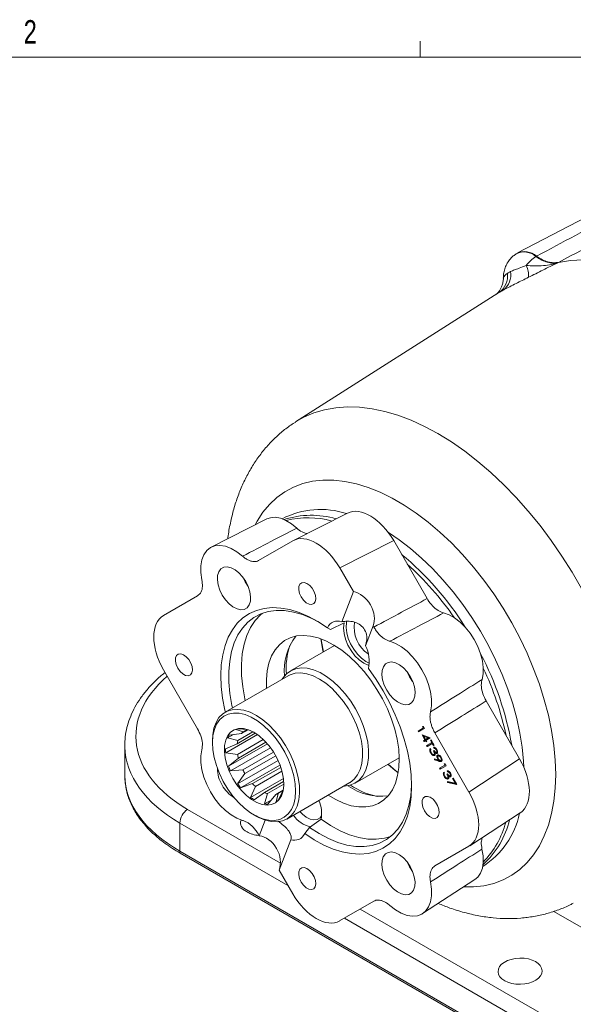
# Model space of a CAD drawing. Header units: inches. Extents: x 0.3 to 33.9, y 0.2 to 21.7.
# Tile 21 of 22: x 27.3 to 30.2, y 16.4 to 21.6. Entities that reach past the tile are written whole.
import ezdxf

# ---------------------------------------------------------------- set-up
doc = ezdxf.new("R2010")
doc.units = ezdxf.units.IN
doc.header["$MEASUREMENT"] = 0
doc.layers.add('SLD-0', color=7, linetype='Continuous', lineweight=15)
doc.styles.add('SLDTEXTSTYLE0', font='TXT', dxfattribs={"width": 0.75})

msp = doc.modelspace()

# ---------------------------------------------------------------- linework, layer by layer
at = {"color": 7, "linetype": 'Continuous', "lineweight": 15}
for p, q in [((30.7151, 20.7865), (29.917, 20.3702)), ((29.9126, 20.3676), (29.9095, 20.3657)), ((30.0172, 20.3523), (30.0141, 20.3504)), ((30.1306, 20.3178), (30.1336, 20.3197)), ((29.8118, 20.1556), (28.7358, 19.4715)), ((29.8105, 20.1545), (29.8119, 20.1554)), ((28.7961, 19.5099), (28.792, 19.5073)), ((28.5825, 18.9553), (28.2869, 18.8051)), ((29.0118, 18.9864), (28.7247, 18.8412)), ((28.5391, 18.7342), (28.7207, 18.839)), ((29.2575, 18.84), (28.9704, 18.6947)), ((29.2575, 18.84), (29.4353, 18.5319)), ((28.9704, 18.6947), (29.0431, 18.5688)), ((28.0328, 18.4421), (28.2143, 18.5469)), ((28.9814, 18.4088), (29.0431, 18.5688)), ((28.994, 18.4023), (28.9209, 18.3677)), ((29.1482, 18.3867), (29.1076, 18.2813)), ((29.1482, 18.3867), (29.1519, 18.3803)), ((28.9045, 18.3767), (28.9209, 18.3677)), ((28.9427, 18.2826), (28.7085, 18.1474)), ((28.2142, 17.8393), (28.0327, 18.1537)), ((28.6965, 18.1214), (28.361, 17.9277)), ((29.7495, 17.9875), (29.9274, 17.6794)), ((28.5321, 17.8087), (28.3637, 17.7115)), ((28.4059, 17.8088), (28.3742, 17.7906)), ((28.4486, 17.8149), (28.3823, 17.8055)), ((28.4179, 17.8351), (28.4588, 17.8234)), ((28.5212, 17.816), (28.4246, 17.7602)), ((28.5087, 17.8233), (28.4279, 17.7766)), ((28.4742, 17.8363), (28.4329, 17.8395)), ((28.4828, 17.8346), (28.4486, 17.8149)), ((28.4799, 17.8356), (28.4588, 17.8234)), ((29.3875, 17.8278), (29.4155, 17.844)), ((29.3903, 17.8229), (29.3875, 17.8278)), ((29.4215, 17.8409), (29.3903, 17.8229)), ((29.3938, 17.825), (29.3903, 17.8229)), ((29.3938, 17.825), (29.391, 17.8298)), ((29.4215, 17.8409), (29.3938, 17.825)), ((29.4091, 17.8069), (29.451, 17.7917)), ((29.4239, 17.7813), (29.4091, 17.8069)), ((29.4107, 17.8523), (29.4158, 17.851)), ((29.4155, 17.844), (29.4107, 17.8523)), ((29.4182, 17.7994), (29.4151, 17.8048)), ((29.4187, 17.8458), (29.4155, 17.844)), ((29.4158, 17.851), (29.4215, 17.8409)), ((29.4765, 17.8179), (29.658, 17.5034)), ((27.8271, 17.7521), (27.8271, 17.5909)), ((28.2931, 17.7776), (28.2931, 17.7653)), ((28.4246, 17.7602), (28.363, 17.7336)), ((28.3742, 17.7906), (28.4279, 17.7766)), ((28.5856, 17.7594), (28.3792, 17.6403)), ((28.5635, 17.7827), (28.4265, 17.7036)), ((28.578, 17.768), (28.431, 17.6831)), ((29.4167, 17.7771), (29.4239, 17.7813)), ((29.4195, 17.7722), (29.4167, 17.7771)), ((29.4214, 17.8013), (29.4178, 17.7993)), ((29.4407, 17.7909), (29.4178, 17.7993)), ((29.4178, 17.7993), (29.4271, 17.7831)), ((29.4267, 17.7764), (29.4195, 17.7722)), ((29.4231, 17.7743), (29.4195, 17.7722)), ((29.4231, 17.7743), (29.4203, 17.7791)), ((29.4442, 17.793), (29.4214, 17.8013)), ((29.4303, 17.7785), (29.4231, 17.7743)), ((29.4271, 17.7831), (29.4239, 17.7813)), ((29.4303, 17.7785), (29.4267, 17.7764)), ((29.4303, 17.7702), (29.4267, 17.7764)), ((29.4271, 17.7831), (29.4407, 17.7909)), ((29.4516, 17.7907), (29.4299, 17.7783)), ((29.4335, 17.7803), (29.4299, 17.7783)), ((29.4299, 17.7783), (29.4335, 17.772)), ((29.4303, 17.7785), (29.4303, 17.7785)), ((29.4335, 17.772), (29.4303, 17.7702)), ((29.4335, 17.772), (29.4303, 17.7702)), ((29.4319, 17.7507), (29.46, 17.7669)), ((29.4347, 17.7459), (29.4319, 17.7507)), ((29.4516, 17.7907), (29.4335, 17.7803)), ((29.4628, 17.7621), (29.4347, 17.7459)), ((29.4383, 17.7479), (29.4355, 17.7528)), ((29.466, 17.7639), (29.4383, 17.7479)), ((29.4442, 17.793), (29.4407, 17.7909)), ((29.451, 17.7917), (29.4516, 17.7907)), ((29.4532, 17.7787), (29.4564, 17.7806)), ((29.46, 17.7669), (29.4532, 17.7787)), ((29.4564, 17.7806), (29.4728, 17.7521)), ((29.4632, 17.7688), (29.46, 17.7669)), ((29.466, 17.7639), (29.4628, 17.7621)), ((29.4696, 17.7503), (29.4628, 17.7621)), ((29.4728, 17.7521), (29.4696, 17.7503)), ((29.4728, 17.7521), (29.4696, 17.7503)), ((28.3637, 17.7115), (28.4265, 17.7036)), ((28.6018, 17.7391), (28.3886, 17.6161)), ((28.6182, 17.7153), (28.455, 17.6211)), ((29.4383, 17.7479), (29.4347, 17.7459)), ((29.4528, 17.7341), (29.4556, 17.7292)), ((29.4575, 17.7127), (29.454, 17.7107)), ((29.4688, 17.723), (29.472, 17.7248)), ((29.4724, 17.7362), (29.4696, 17.741)), ((29.4753, 17.7045), (29.4718, 17.7025)), ((29.4759, 17.7382), (29.4724, 17.7362)), ((29.4759, 17.7382), (29.4745, 17.7407)), ((29.4814, 17.7137), (29.4778, 17.7116)), ((29.4873, 17.7296), (29.4837, 17.7276)), ((29.4887, 17.7159), (29.4851, 17.7139)), ((29.4978, 17.6971), (29.4942, 17.6951)), ((28.431, 17.6831), (28.3792, 17.6403)), ((28.6423, 17.6709), (28.4274, 17.5469)), ((28.6524, 17.6468), (28.4433, 17.5261)), ((28.6298, 17.6956), (28.4662, 17.6012)), ((29.0529, 17.5507), (29.2872, 17.6859)), ((29.4737, 17.6801), (29.4951, 17.6724)), ((29.4744, 17.6753), (29.4737, 17.6801)), ((29.4779, 17.6774), (29.4744, 17.6753)), ((29.4981, 17.6668), (29.4744, 17.6753)), ((29.4779, 17.6774), (29.4777, 17.6786)), ((29.5016, 17.6688), (29.4779, 17.6774)), ((29.4951, 17.68), (29.4916, 17.6779)), ((29.4986, 17.6744), (29.4951, 17.6724)), ((29.5016, 17.6688), (29.4981, 17.6668)), ((29.502, 17.6293), (29.5301, 17.6455)), ((29.511, 17.6886), (29.5074, 17.6866)), ((29.5118, 17.6728), (29.5083, 17.6708)), ((29.5253, 17.6538), (29.5303, 17.6525)), ((29.5301, 17.6455), (29.5253, 17.6538)), ((29.5333, 17.6473), (29.5301, 17.6455)), ((29.5303, 17.6525), (29.5361, 17.6425)), ((29.658, 17.5034), (29.9274, 17.6794)), ((28.3886, 17.6161), (28.455, 17.6211)), ((28.4662, 17.6012), (28.4274, 17.5469)), ((28.6568, 17.6345), (28.5068, 17.5479)), ((28.6629, 17.6144), (28.5221, 17.5332)), ((29.5048, 17.6244), (29.502, 17.6293)), ((29.5361, 17.6425), (29.5048, 17.6244)), ((29.5084, 17.6265), (29.5048, 17.6244)), ((29.5084, 17.6265), (29.5056, 17.6313)), ((29.5361, 17.6425), (29.5084, 17.6265)), ((29.5249, 17.6092), (29.5277, 17.6043)), ((29.5409, 17.5981), (29.5441, 17.5999)), ((29.5445, 17.6112), (29.5417, 17.6161)), ((29.548, 17.6133), (29.5445, 17.6112)), ((29.548, 17.6133), (29.5466, 17.6157)), ((29.5594, 17.6047), (29.5558, 17.6027)), ((28.4433, 17.5261), (28.5068, 17.5479)), ((28.6706, 17.5753), (28.4965, 17.4748)), ((28.6721, 17.5598), (28.5701, 17.5009)), ((28.6725, 17.5446), (28.586, 17.4947)), ((28.689, 17.3596), (29.0245, 17.5533)), ((29.5296, 17.5878), (29.5261, 17.5858)), ((29.5434, 17.5588), (29.585, 17.5503)), ((29.5445, 17.5539), (29.5434, 17.5588)), ((29.5474, 17.5796), (29.5439, 17.5776)), ((29.548, 17.5559), (29.5445, 17.5539)), ((29.593, 17.5439), (29.5445, 17.5539)), ((29.548, 17.5559), (29.5476, 17.558)), ((29.5912, 17.5471), (29.548, 17.5559)), ((29.5535, 17.5888), (29.5499, 17.5867)), ((29.5608, 17.591), (29.5572, 17.589)), ((29.5705, 17.5754), (29.5737, 17.5772)), ((29.585, 17.5503), (29.5705, 17.5754)), ((29.5737, 17.5772), (29.593, 17.5439)), ((29.5882, 17.5521), (29.585, 17.5503)), ((28.5221, 17.5332), (28.4965, 17.4748)), ((28.5152, 17.4622), (28.5701, 17.5009)), ((28.586, 17.4947), (28.5706, 17.4405)), ((28.5879, 17.439), (28.6303, 17.4909)), ((28.6696, 17.5135), (28.6303, 17.4909)), ((28.6433, 17.4946), (28.6328, 17.4519)), ((28.6683, 17.509), (28.6433, 17.4946)), ((28.6448, 17.4619), (28.6683, 17.509)), ((28.6058, 17.4608), (28.5706, 17.4405)), ((29.6619, 17.2175), (29.9312, 17.3935)), ((28.12, 17.1885), (28.12, 17.338)), ((28.5144, 17.382), (28.525, 17.3759)), ((28.5425, 17.2705), (28.5745, 17.3535)), ((28.8717, 17.3583), (28.8104, 17.3153)), ((28.7842, 17.2819), (28.8104, 17.3153)), ((28.5425, 17.2705), (28.5388, 17.2769)), ((28.7097, 17.2496), (28.6476, 17.0884)), ((30.0127, 16.0959), (28.12, 17.1885)), ((30.0137, 16.0857), (28.121, 17.1783)), ((29.6579, 17.2151), (29.4764, 17.1103)), ((28.7203, 16.9625), (28.6476, 17.0884)), ((29.4115, 16.8566), (29.6895, 17.0375)), ((29.1516, 16.923), (28.97, 16.8182))]:
    msp.add_line(p, q, dxfattribs=at)
at = {"color": 8, "linetype": 'Continuous', "lineweight": 15}
for p, q in [((29.8119, 20.1554), (29.8174, 20.1591)), ((28.7933, 19.508), (28.7917, 19.5071)), ((28.6551, 17.1258), (28.1613, 17.4109)), ((28.12, 17.338), (28.6951, 17.006)), ((30.054, 16.3182), (29.079, 16.8811)), ((30.1087, 16.8688), (30.3577, 16.725)), ((28.9953, 16.8328), (30.0127, 16.2454))]:
    msp.add_line(p, q, dxfattribs=at)
at = {"color": 7, "linetype": 'Continuous', "lineweight": 15, "flags": 128}
for points in [[(30.1336, 20.3197), (30.1985, 20.3296), (30.266, 20.3325), (30.336, 20.3285), (30.408, 20.3174), (30.4817, 20.2995), (30.5567, 20.2748), (30.6326, 20.2434), (30.7091, 20.2055), (30.7858, 20.1612), (30.8623, 20.1108), (30.9383, 20.0545), (31.0133, 19.9927), (31.0869, 19.9255), (31.1589, 19.8534), (31.2289, 19.7767), (31.2964, 19.6957), (31.3613, 19.611)], [(28.5825, 18.9553), (28.6015, 18.9621), (28.6271, 18.9641), (28.6548, 18.9593), (28.6839, 18.9478), (28.7133, 18.9301), (28.7421, 18.9067)], [(28.2372, 18.6322), (28.2318, 18.6703), (28.2318, 18.7059), (28.2372, 18.7379), (28.2477, 18.7652), (28.2632, 18.7871), (28.283, 18.803), (28.3066, 18.8122), (28.3333, 18.8146), (28.3623, 18.81), (28.3926, 18.7987), (28.4234, 18.7808), (28.4538, 18.7571)], [(28.3454, 18.5504), (28.3622, 18.5255), (28.3816, 18.5042), (28.4026, 18.4876), (28.4239, 18.4768), (28.4442, 18.4724), (28.4624, 18.4746), (28.4775, 18.4833), (28.4885, 18.498), (28.4949, 18.5178), (28.4962, 18.5416), (28.4923, 18.5681), (28.4836, 18.5955), (28.4705, 18.6225), (28.4537, 18.6474), (28.4343, 18.6687), (28.4133, 18.6852), (28.392, 18.696), (28.3717, 18.7004), (28.3535, 18.6983), (28.3384, 18.6896), (28.3274, 18.6749), (28.321, 18.655), (28.3197, 18.6312), (28.3236, 18.6048), (28.3323, 18.5773), (28.3454, 18.5504)], [(28.4543, 18.6466), (28.4671, 18.6206), (28.4832, 18.5965)], [(28.7656, 18.5405), (28.7778, 18.5235), (28.7921, 18.5102), (28.8071, 18.5023), (28.821, 18.5006), (28.8324, 18.5051), (28.8401, 18.5155), (28.8431, 18.5307), (28.8413, 18.5489), (28.8347, 18.5682), (28.8241, 18.5865), (28.8107, 18.6018), (28.7959, 18.6126), (28.7812, 18.6175), (28.7684, 18.616), (28.7587, 18.6084), (28.7533, 18.5955), (28.7527, 18.5786), (28.7569, 18.5596), (28.7656, 18.5405)], [(28.362, 17.9283), (28.3596, 17.9385), (28.3474, 18.0019), (28.34, 18.0636), (28.3376, 18.123), (28.3403, 18.1796), (28.3478, 18.2326), (28.3603, 18.2817), (28.3775, 18.3264), (28.3993, 18.3661), (28.4255, 18.4006), (28.4558, 18.4295), (28.49, 18.4525), (28.5276, 18.4693), (28.5683, 18.4798), (28.6118, 18.484), (28.6576, 18.4817), (28.7052, 18.473), (28.7542, 18.458), (28.8041, 18.4368), (28.8543, 18.4096), (28.9045, 18.3767)], [(28.8561, 18.4085), (28.8213, 18.4263), (28.7719, 18.4465), (28.7236, 18.4604), (28.6767, 18.4677), (28.6318, 18.4684), (28.5894, 18.4625), (28.55, 18.4501), (28.5138, 18.4313), (28.4813, 18.4063), (28.4529, 18.3754), (28.4289, 18.3388), (28.4094, 18.297), (28.3948, 18.2504), (28.3851, 18.1995), (28.3805, 18.1448), (28.381, 18.0869), (28.3866, 18.0265), (28.3972, 17.9641), (28.4002, 17.9503)], [(28.5578, 18.4532), (28.5494, 18.4459), (28.5206, 18.4148), (28.4963, 18.3779), (28.4766, 18.3358), (28.4619, 18.2887), (28.4522, 18.2373), (28.4476, 18.182), (28.4483, 18.1235), (28.4541, 18.0624), (28.4651, 17.9994), (28.4673, 17.9891)], [(29.523, 18.4557), (29.5519, 18.4458), (29.5813, 18.4295), (29.6103, 18.4074), (29.6381, 18.3802), (29.6636, 18.3486), (29.6862, 18.3138), (29.705, 18.2769), (29.7196, 18.2389), (29.7293, 18.2013), (29.7339, 18.1651), (29.7333, 18.1315), (29.7274, 18.1016)], [(28.994, 18.4023), (28.9911, 18.3762), (28.9937, 18.3469), (29.0015, 18.316), (29.0142, 18.2849), (29.0312, 18.2552), (29.0515, 18.2283), (29.0743, 18.2057), (29.0983, 18.1883), (29.1224, 18.1772), (29.1262, 18.176)], [(28.581, 18.0547), (28.5805, 18.1018), (28.5849, 18.1474), (28.5941, 18.1892), (28.6081, 18.2267), (28.6267, 18.2593), (28.6496, 18.2866), (28.6765, 18.3082), (28.707, 18.3238), (28.7407, 18.3331), (28.777, 18.3361), (28.8156, 18.3326), (28.8559, 18.3228), (28.8972, 18.3068), (28.9391, 18.2848), (28.9808, 18.2571), (29.0219, 18.2241), (29.0618, 18.1862), (29.0999, 18.1441), (29.1356, 18.0982), (29.1685, 18.0493), (29.1982, 17.998), (29.2241, 17.945), (29.2459, 17.8911), (29.2633, 17.8371), (29.2761, 17.7836), (29.2842, 17.7315), (29.2872, 17.6815), (29.2854, 17.6343), (29.2786, 17.5905), (29.2669, 17.5507), (29.2506, 17.5156), (29.2298, 17.4856), (29.2049, 17.4611), (29.1762, 17.4425), (29.144, 17.43), (29.1089, 17.4239), (29.0714, 17.4241), (29.0319, 17.4307), (28.991, 17.4437), (28.9494, 17.4627), (28.909, 17.4866)], [(28.8823, 18.2477), (28.8787, 18.2655), (28.87, 18.318)], [(28.8712, 18.3162), (28.873, 18.3039), (28.8835, 18.2484)], [(29.2372, 18.3047), (29.2676, 18.2933), (29.2984, 18.2755), (29.3287, 18.2518), (29.3577, 18.2229), (29.3844, 18.1897), (29.408, 18.1532), (29.4278, 18.1145), (29.4432, 18.0748), (29.4537, 18.0352), (29.4591, 17.9971), (29.459, 17.9615), (29.4537, 17.9296)], [(28.109, 18.1617), (28.1211, 18.1446), (28.1355, 18.1314), (28.1504, 18.1235), (28.1643, 18.1217), (28.1757, 18.1263), (28.1834, 18.1367), (28.1865, 18.1518), (28.1846, 18.17), (28.1781, 18.1893), (28.1675, 18.2077), (28.1541, 18.223), (28.1392, 18.2337), (28.1246, 18.2386), (28.1117, 18.2372), (28.1021, 18.2296), (28.0966, 18.2167), (28.096, 18.1998), (28.1003, 18.1807), (28.109, 18.1617)], [(29.2204, 18.045), (29.2372, 18.0201), (29.2566, 17.9988), (29.2776, 17.9823), (29.2989, 17.9715), (29.3192, 17.967), (29.3374, 17.9692), (29.3525, 17.9779), (29.3635, 17.9926), (29.3699, 18.0125), (29.3712, 18.0363), (29.3673, 18.0627), (29.3586, 18.0902), (29.3455, 18.1171), (29.3287, 18.142), (29.3093, 18.1633), (29.2883, 18.1798), (29.267, 18.1906), (29.2467, 18.1951), (29.2285, 18.1929), (29.2134, 18.1842), (29.2024, 18.1695), (29.196, 18.1497), (29.1947, 18.1259), (29.1986, 18.0994), (29.2073, 18.072), (29.2204, 18.045)], [(28.992, 17.5345), (28.9952, 17.5346), (29.0246, 17.539), (29.0511, 17.5497), (29.0742, 17.5664), (29.0933, 17.5889), (29.108, 17.6167), (29.1182, 17.6493), (29.1235, 17.6859), (29.1238, 17.7258), (29.1192, 17.7682), (29.1098, 17.8123), (29.0957, 17.8571), (29.0772, 17.9018), (29.0547, 17.9454), (29.0287, 17.987), (28.9997, 18.0258), (28.9682, 18.061), (28.9349, 18.0919), (28.9006, 18.1179), (28.8658, 18.1383), (28.8314, 18.1529), (28.7979, 18.1613), (28.7662, 18.1634), (28.7368, 18.159), (28.7103, 18.1484), (28.6872, 18.1316), (28.6681, 18.1091), (28.6641, 18.1027)], [(29.0245, 17.5533), (29.0261, 17.5542), (29.048, 17.5714), (29.0658, 17.5943), (29.0794, 17.6223), (29.0882, 17.655), (29.0922, 17.6915), (29.0913, 17.7311), (29.0854, 17.773), (29.0747, 17.8163), (29.0595, 17.86), (29.0401, 17.9032), (29.0168, 17.945), (28.9902, 17.9846), (28.9608, 18.021), (28.9293, 18.0534), (28.8963, 18.0813), (28.8625, 18.104), (28.8287, 18.121), (28.7956, 18.1319), (28.7639, 18.1366), (28.7342, 18.1349), (28.7072, 18.1268), (28.6965, 18.1214)], [(29.1227, 18.1595), (29.1635, 18.1017), (29.2012, 18.0413), (29.2354, 17.9787), (29.2657, 17.9146), (29.2919, 17.8497), (29.3137, 17.7846), (29.3308, 17.7199), (29.3432, 17.6562), (29.3506, 17.5943), (29.353, 17.5347), (29.3505, 17.478), (29.3429, 17.4248), (29.3304, 17.3755), (29.3132, 17.3308), (29.2913, 17.2909), (29.265, 17.2563), (29.2345, 17.2275), (29.2003, 17.2045), (29.1625, 17.1877), (29.1216, 17.1772), (29.0779, 17.1732), (29.032, 17.1756), (28.9842, 17.1845), (28.935, 17.1998), (28.885, 17.2212), (28.8346, 17.2487), (28.7842, 17.2819)], [(29.3293, 18.1412), (29.3421, 18.1152), (29.3582, 18.0911)], [(28.2931, 17.7776), (28.2947, 17.8082), (28.3012, 17.8429), (28.3124, 17.8733), (28.3281, 17.8989), (28.3481, 17.919), (28.3718, 17.9332), (28.3987, 17.9412), (28.4284, 17.9429), (28.4601, 17.9383), (28.4933, 17.9273), (28.527, 17.9103), (28.5608, 17.8877), (28.5938, 17.8598), (28.6253, 17.8273), (28.6547, 17.7909), (28.6813, 17.7514), (28.7046, 17.7095), (28.724, 17.6663), (28.7393, 17.6226), (28.7499, 17.5793), (28.7558, 17.5374), (28.7567, 17.4978), (28.7527, 17.4613), (28.7439, 17.4287), (28.7304, 17.4006), (28.7125, 17.3777), (28.6906, 17.3605), (28.6652, 17.3494), (28.6368, 17.3445), (28.606, 17.346), (28.5735, 17.3538), (28.5399, 17.3678), (28.525, 17.3759)], [(28.4963, 17.3933), (28.5294, 17.3739), (28.5622, 17.3604), (28.5938, 17.3532), (28.6237, 17.3522), (28.6512, 17.3577), (28.6756, 17.3694), (28.6964, 17.3871), (28.7132, 17.4103), (28.7255, 17.4387), (28.733, 17.4715), (28.7357, 17.508), (28.7335, 17.5474), (28.7264, 17.5888), (28.7145, 17.6313), (28.6982, 17.674), (28.6777, 17.7158), (28.6536, 17.7559), (28.6264, 17.7933), (28.5967, 17.8273), (28.5652, 17.857), (28.5325, 17.8818), (28.4994, 17.9012), (28.4667, 17.9147), (28.435, 17.922), (28.4051, 17.9229), (28.3776, 17.9174), (28.3532, 17.9058), (28.3324, 17.8881), (28.3157, 17.8648), (28.3034, 17.8364), (28.2958, 17.8036), (28.2931, 17.7671), (28.2953, 17.7277), (28.3025, 17.6863), (28.3143, 17.6438), (28.3307, 17.6011), (28.3511, 17.5593), (28.3752, 17.5192), (28.4024, 17.4818), (28.4321, 17.4478), (28.4637, 17.4181), (28.4963, 17.3933)], [(28.5015, 17.4631), (28.5298, 17.447), (28.5577, 17.437), (28.5841, 17.4335), (28.6083, 17.4365), (28.6295, 17.446), (28.647, 17.4617), (28.6602, 17.483), (28.6688, 17.5093), (28.6724, 17.5396), (28.6709, 17.5732), (28.6643, 17.6088), (28.653, 17.6453), (28.6372, 17.6816), (28.6175, 17.7165), (28.5944, 17.7488), (28.5688, 17.7776), (28.5414, 17.8018), (28.5132, 17.8208), (28.485, 17.8339), (28.4577, 17.8407), (28.4323, 17.8409), (28.4095, 17.8346), (28.3901, 17.822), (28.3746, 17.8034), (28.3637, 17.7796), (28.3576, 17.7511), (28.3566, 17.719), (28.3606, 17.6843), (28.3696, 17.6481), (28.3832, 17.6115), (28.4011, 17.5758), (28.4225, 17.5421), (28.447, 17.5114), (28.4736, 17.4848), (28.5015, 17.4631)], [(28.4535, 17.3525), (28.4231, 17.3639), (28.3923, 17.3817), (28.362, 17.4054), (28.333, 17.4343), (28.3063, 17.4675), (28.2827, 17.504), (28.2629, 17.5427), (28.2475, 17.5824), (28.237, 17.6219), (28.2316, 17.6601), (28.2316, 17.6957), (28.237, 17.7276)], [(29.2815, 17.6052), (29.2526, 17.6285), (29.2268, 17.651)], [(29.228, 17.6517), (29.2709, 17.6148), (29.2817, 17.6063)], [(28.8104, 17.3153), (28.8603, 17.2827), (28.9103, 17.2561), (28.9598, 17.2357), (29.0083, 17.2216), (29.0554, 17.2141), (29.1004, 17.2132), (29.143, 17.219), (29.1826, 17.2313), (29.2189, 17.2501), (29.2515, 17.2751), (29.28, 17.3061), (29.3042, 17.3428), (29.3237, 17.3847), (29.3383, 17.4314), (29.348, 17.4825), (29.3526, 17.5374), (29.3529, 17.5479)], [(29.422, 17.4033), (29.4341, 17.3863), (29.4485, 17.3731), (29.4634, 17.3651), (29.4773, 17.3634), (29.4887, 17.3679), (29.4964, 17.3784), (29.4995, 17.3935), (29.4976, 17.4117), (29.4911, 17.431), (29.4805, 17.4493), (29.4671, 17.4647), (29.4522, 17.4754), (29.4376, 17.4803), (29.4247, 17.4789), (29.4151, 17.4713), (29.4096, 17.4583), (29.409, 17.4414), (29.4133, 17.4224), (29.422, 17.4033)], [(28.8717, 17.3583), (28.922, 17.3248), (28.9725, 17.2973), (29.0225, 17.276), (29.0716, 17.2613), (29.1192, 17.2532), (29.1648, 17.2519), (29.2079, 17.2573), (29.2425, 17.2672)], [(29.2202, 17.0347), (29.237, 17.0098), (29.2564, 16.9885), (29.2774, 16.972), (29.2987, 16.9612), (29.319, 16.9567), (29.3372, 16.9589), (29.3523, 16.9676), (29.3633, 16.9823), (29.3697, 17.0022), (29.371, 17.026), (29.3671, 17.0524), (29.3584, 17.0799), (29.3453, 17.1068), (29.3285, 17.1317), (29.3091, 17.153), (29.2881, 17.1696), (29.2668, 17.1804), (29.2465, 17.1848), (29.2282, 17.1826), (29.2132, 17.1739), (29.2021, 17.1592), (29.1958, 17.1394), (29.1945, 17.1156), (29.1983, 17.0891), (29.2071, 17.0617), (29.2202, 17.0347)], [(29.7272, 17.1999), (29.7331, 17.1632), (29.7337, 17.1289), (29.7291, 17.0981), (29.7193, 17.0716), (29.7048, 17.0505), (29.6895, 17.0375)], [(29.3291, 17.1309), (29.3418, 17.1049), (29.358, 17.0808)], [(28.7653, 17.0245), (28.7775, 17.0074), (28.7918, 16.9942), (28.8067, 16.9863), (28.8207, 16.9845), (28.8321, 16.9891), (28.8397, 16.9995), (28.8428, 17.0146), (28.841, 17.0329), (28.8344, 17.0522), (28.8238, 17.0705), (28.8104, 17.0858), (28.7956, 17.0965), (28.7809, 17.1014), (28.7681, 17.1), (28.7584, 17.0924), (28.753, 17.0795), (28.7523, 17.0626), (28.7566, 17.0436), (28.7653, 17.0245)], [(29.4535, 17.025), (29.4588, 16.9869), (29.4588, 16.9513), (29.4535, 16.9193), (29.4429, 16.892), (29.4275, 16.8701), (29.4077, 16.8542), (29.3841, 16.845), (29.3574, 16.8426), (29.3284, 16.8472), (29.2981, 16.8585), (29.2673, 16.8763), (29.2369, 16.9001)]]:
    msp.add_lwpolyline(points, dxfattribs=at)
at = {"color": 8, "linetype": 'Continuous', "lineweight": 15, "flags": 128}
for points in [[(30.2566, 18.5852), (30.2062, 18.6726), (30.1524, 18.7578), (30.0955, 18.8404), (30.0359, 18.9201), (29.9737, 18.9964), (29.9092, 19.069), (29.8428, 19.1375), (29.7748, 19.2017), (29.7055, 19.2613), (29.6351, 19.3159), (29.5642, 19.3653), (29.4928, 19.4093), (29.4215, 19.4476), (29.3505, 19.4802), (29.2802, 19.5068), (29.2109, 19.5273), (29.1428, 19.5416), (29.0764, 19.5497), (29.012, 19.5515), (28.9498, 19.5471), (28.8901, 19.5363), (28.8333, 19.5193), (28.7795, 19.4962), (28.7358, 19.4715)], [(30.1196, 17.5967), (30.1171, 17.6722), (30.1097, 17.7501), (30.0975, 17.8299), (30.0805, 17.9112), (30.0588, 17.9935), (30.0326, 18.0763), (30.0019, 18.1591), (29.967, 18.2415), (29.9281, 18.3229), (29.8854, 18.4029), (29.8391, 18.481), (29.7896, 18.5567), (29.7371, 18.6297), (29.6819, 18.6994), (29.6244, 18.7655), (29.5648, 18.8276), (29.5036, 18.8853), (29.4411, 18.9383), (29.3777, 18.9862), (29.3137, 19.0289), (29.2495, 19.0659), (29.1855, 19.0972), (29.1221, 19.1225), (29.0596, 19.1417), (28.9984, 19.1546), (28.9388, 19.1613), (28.8813, 19.1616), (28.8261, 19.1556), (28.7736, 19.1433), (28.7241, 19.1247), (28.6778, 19.1), (28.6351, 19.0693), (28.5962, 19.0328), (28.5613, 18.9907), (28.5306, 18.9433), (28.5199, 18.9235)], [(29.2295, 18.8825), (29.2874, 18.8436), (29.3473, 18.7977), (29.4063, 18.7469), (29.4639, 18.6914), (29.5198, 18.6316), (29.5736, 18.568), (29.625, 18.5008), (29.6736, 18.4307), (29.719, 18.3579), (29.7611, 18.283), (29.7995, 18.2065), (29.8341, 18.1288), (29.8644, 18.0505), (29.8905, 17.9721), (29.912, 17.894), (29.9289, 17.8169), (29.9411, 17.7411), (29.9484, 17.6673), (29.9501, 17.6339)], [(29.1273, 18.1885), (29.1091, 18.1978), (29.0861, 18.2147), (29.0643, 18.2365), (29.0448, 18.2623), (29.0283, 18.2907), (29.0158, 18.3205), (29.0078, 18.3503), (29.0047, 18.3787), (29.0066, 18.4043), (29.0085, 18.4129)], [(29.6307, 16.9992), (29.6819, 16.9993), (29.7371, 17.0053), (29.7896, 17.0176), (29.8391, 17.0362), (29.8854, 17.0609), (29.9281, 17.0916), (29.967, 17.1281), (30.0019, 17.1701), (30.0326, 17.2176), (30.0588, 17.27), (30.0805, 17.3273), (30.0975, 17.3889), (30.1097, 17.4547), (30.1171, 17.524), (30.1196, 17.5967)], [(28.759, 17.4), (28.7723, 17.3862), (28.7927, 17.3701), (28.8135, 17.3595), (28.8333, 17.3552), (28.8511, 17.3574), (28.8658, 17.3658), (28.8743, 17.376)]]:
    msp.add_lwpolyline(points, dxfattribs=at)
at = {"color": 8, "linetype": 'Continuous', "lineweight": 15}
for centre, radius, start, end in [((29.9506, 20.2813), 0.0939, 47.4117, 115.9429), ((28.8687, 18.5634), 0.4426, 71.8152, 117.4722), ((28.8186, 18.501), 0.4738, 73.7371, 107.7319), ((28.2587, 17.5155), 1.6279, 32.0972, 50.2544), ((29.2209, 18.3811), 0.1743, 171.6231, 235.5212), ((28.2674, 17.4726), 1.6419, 9.8078, 27.8071), ((29.4995, 17.4771), 0.4357, 302.1218, 348.5226), ((28.8518, 17.4691), 0.1558, 214.9441, 256.8062), ((29.4222, 17.4644), 0.4649, 311.9059, 346.555)]:
    msp.add_arc(centre, radius, start, end, dxfattribs=at)
at = {"color": 7, "linetype": 'Continuous', "lineweight": 15}
for centre, radius, start, end in [((29.9536, 20.2832), 0.0939, 47.4207, 115.9311), ((30.1204, 20.1847), 0.1969, 122.6679, 143.0844), ((29.7812, 20.2519), 0.0991, 306.471, 11.0068), ((29.8644, 20.2518), 0.111, 354.0894, 27.4022), ((29.7575, 20.2464), 0.1059, 304.4677, 8.1787), ((28.803, 18.4939), 0.4678, 74.3973, 104.4977), ((28.234, 17.5014), 1.6351, 34.6396, 47.9343), ((28.9605, 18.3507), 0.0617, 70.2124, 155.0541), ((28.9768, 18.1505), 0.3012, 142.8521, 185.6361), ((29.0774, 18.1604), 0.3921, 161.7391, 184.3271), ((28.9413, 18.1988), 0.1856, 347.7898, 26.3875), ((28.2634, 17.4652), 1.6276, 12.0191, 25.3738), ((28.4654, 17.7509), 0.0994, 146.6919, 156.4863), ((28.4469, 17.7628), 0.078, 100.3195, 111.8389), ((28.4951, 17.7695), 0.065, 123.9369, 135.6854), ((28.5517, 17.7435), 0.1281, 165.0518, 172.52), ((28.5826, 17.7299), 0.2197, 179.0146, 184.7866), ((28.6763, 17.7474), 0.2536, 189.9421, 194.6787), ((28.4937, 17.6315), 0.1744, 180.6868, 211.6054), ((28.7153, 17.7564), 0.3555, 199.0696, 203.2567), ((28.7454, 17.7709), 0.3267, 207.2932, 211.2929), ((28.4987, 17.623), 0.1745, 208.3838, 239.254), ((28.7236, 17.7566), 0.3629, 215.3021, 219.4321), ((28.6977, 17.7305), 0.2642, 223.7342, 228.3433), ((29.2488, 17.8637), 0.3922, 235.6695, 258.2536), ((28.6281, 17.6259), 0.1377, 245.0828, 252.1986), ((28.6184, 17.5567), 0.0669, 280.3195, 291.8389), ((29.1898, 17.7815), 0.3012, 234.3622, 277.1389), ((28.6358, 17.6618), 0.2332, 233.3281, 238.8746), ((28.5885, 17.5454), 0.1064, 260.348, 269.7116), ((28.5906, 17.5148), 0.0757, 303.9369, 315.6854), ((28.6959, 17.3874), 0.1782, 350.5816, 23.3521), ((28.2124, 17.3337), 0.0926, 123.5404, 177.3258), ((29.3925, 17.4636), 0.4765, 315.7525, 345.2812), ((28.7287, 17.3079), 0.0613, 251.9205, 334.8909), ((28.1674, 17.1882), 0.0474, 179.64, 192.0692)]:
    msp.add_arc(centre, radius, start, end, dxfattribs=at)
for centre, major_axis, ratio, start_param, end_param in [((29.1326, 18.7674), (-0.1248, 0.2169), 0.57738, 4.715086, 6.252295), ((28.8455, 18.6221), (-0.1248, 0.2169), 0.57738, 4.715086, 6.283979), ((29.0574, 18.4569), (-0.0635, 0.1035), 0.716632, 3.627396, 5.721791), ((28.1581, 18.2255), (-0.1255, 0.2165), 0.577379, 6.282076, 7.85097), ((28.8271, 17.7664), (0.9999, 0.0219), 0.591316, 3.128669, 3.143167), ((29.802, 17.6076), (-0.1255, 0.2165), 0.577379, 3.172492, 4.709377), ((29.5326, 17.4317), (-0.1255, 0.2165), 0.577379, 3.140484, 4.709377), ((28.56, 17.3412), (0.1172, 0.0027), 0.592198, 2.924656, 3.913199), ((28.56, 17.3412), (0.1172, 0.0027), 0.592198, 3.913199, 4.538998), ((28.5555, 17.1554), (-0.0571, 0.1071), 0.7622, 3.709396, 5.803791), ((28.8452, 17.0351), (-0.1248, 0.2169), 0.57738, 1.573493, 3.142387)]:
    msp.add_ellipse(centre, major_axis=major_axis, ratio=ratio, start_param=start_param, end_param=end_param, dxfattribs=at)
at = {"color": 8, "linetype": 'Continuous', "lineweight": 15}
for centre, major_axis, ratio, start_param, end_param in [((28.826, 17.8147), (0.9399, 0.0219), 0.592198, 2.523391, 3.913199), ((28.8271, 17.7664), (0.9999, 0.0219), 0.591316, 3.143167, 3.914067), ((28.8271, 17.5766), (0.9999, -0.0208), 0.562909, 3.153305, 3.938703)]:
    msp.add_ellipse(centre, major_axis=major_axis, ratio=ratio, start_param=start_param, end_param=end_param, dxfattribs=at)
at = {"color": 7, "linetype": 'Continuous', "lineweight": 15}
msp.add_ellipse((29.9297, 16.5505), major_axis=(0.1172, 0.0027), ratio=0.592198, dxfattribs=at)
for points, knots in [([(30.7974, 20.77), (30.6751, 20.7044), (30.4152, 20.5651), (30.155, 20.426), (30.0172, 20.3523)], [0, 0, 0, 0, 0.4703254, 1, 1, 1, 1]), ([(30.1336, 20.3197), (30.3072, 20.4108), (30.5698, 20.5487), (30.8322, 20.6865), (30.9212, 20.7332)], [0, 0, 0, 0, 0.661168, 1, 1, 1, 1]), ([(29.9099, 20.3651), (29.9044, 20.3616), (29.8907, 20.353), (29.8733, 20.3341), (29.8579, 20.3106), (29.8475, 20.285), (29.8417, 20.2604), (29.8414, 20.2445), (29.8413, 20.2377)], [0, 0, 0, 0, 0.128729, 0.318374, 0.502095, 0.6831, 0.864835, 1, 1, 1, 1]), ([(30.1306, 20.3178), (30.1305, 20.3177), (30.1163, 20.3129), (30.0877, 20.3058), (30.0322, 20.2999), (29.9899, 20.3018), (29.963, 20.3029)], [0, 0, 0, 0, 0.00233, 0.278135, 0.541057, 1, 1, 1, 1]), ([(29.9748, 20.2404), (30.0004, 20.2532), (30.0389, 20.2725), (30.0908, 20.2983), (30.1172, 20.3112), (30.1305, 20.3177), (30.1306, 20.3178)], [0, 0, 0, 0, 0.493398, 0.745029, 0.997453, 1, 1, 1, 1]), ([(30.1306, 20.3178), (30.1301, 20.3177), (30.1215, 20.3158), (30.1034, 20.3147), (30.075, 20.3196), (30.0448, 20.3309), (30.0244, 20.3439), (30.0141, 20.3504)], [0, 0, 0, 0, 0.014322, 0.253699, 0.500028, 0.74622, 1, 1, 1, 1]), ([(30.1336, 20.3197), (30.125, 20.3186), (30.1076, 20.3163), (30.0785, 20.3216), (30.048, 20.3329), (30.0276, 20.3458), (30.0172, 20.3523)], [0, 0, 0, 0, 0.246215, 0.500001, 0.746214, 1, 1, 1, 1]), ([(29.963, 20.3029), (29.9497, 20.2979), (29.9265, 20.2891), (29.8987, 20.2797), (29.8853, 20.2738), (29.8785, 20.2708)], [0, 0, 0, 0, 0.398876, 0.694912, 1, 1, 1, 1]), ([(29.8407, 20.2374), (29.8407, 20.2369), (29.8415, 20.229), (29.839, 20.2142), (29.8339, 20.1948), (29.8263, 20.1786), (29.8182, 20.1661), (29.8109, 20.1572), (29.8056, 20.1518), (29.8029, 20.1496), (29.803, 20.1496), (29.803, 20.1497)], [0, 0, 0, 0, 0.0115271, 0.1761594, 0.328379, 0.4671263, 0.5902652, 0.700032, 0.8067096, 0.9193836, 1, 1, 1, 1]), ([(29.8401, 20.1722), (29.842, 20.1732), (29.8524, 20.1789), (29.8741, 20.1903), (29.9063, 20.2064), (29.9405, 20.2233), (29.9633, 20.2346), (29.9748, 20.2404)], [0, 0, 0, 0, 0.054789, 0.306864, 0.566571, 0.779999, 1, 1, 1, 1]), ([(28.7362, 19.4708), (28.7276, 19.4655), (28.7002, 19.4488), (28.6578, 19.415), (28.6092, 19.3702), (28.5647, 19.3204), (28.5243, 19.2664), (28.4881, 19.208), (28.4562, 19.1454), (28.4288, 19.0787), (28.4058, 19.0082), (28.3882, 18.9336), (28.378, 18.8806), (28.3752, 18.8519), (28.375, 18.8498)], [0, 0, 0, 0, 0.0418634, 0.1323818, 0.2230105, 0.3141659, 0.4062431, 0.4995987, 0.594528, 0.6912367, 0.7898116, 0.8901996, 0.9922075, 1, 1, 1, 1]), ([(28.4538, 18.7571), (28.5036, 18.783), (28.5998, 18.8328), (28.6958, 18.8827), (28.7421, 18.9067)], [0, 0, 0, 0, 0.518396, 1, 1, 1, 1]), ([(28.7972, 18.8779), (28.7906, 18.879), (28.7746, 18.8817), (28.7552, 18.8949), (28.7439, 18.9051), (28.7421, 18.9067)], [0, 0, 0, 0, 0.3717571, 0.8996766, 1, 1, 1, 1]), ([(28.5391, 18.7342), (28.5355, 18.7325), (28.5281, 18.7291), (28.5152, 18.7279), (28.5012, 18.7298), (28.4861, 18.7351), (28.47, 18.7438), (28.4592, 18.7526), (28.4538, 18.7571)], [0, 0, 0, 0, 0.158768, 0.322138, 0.480906, 0.644282, 0.819037, 1, 1, 1, 1]), ([(28.2372, 18.6322), (28.2388, 18.6199), (28.242, 18.5954), (28.2343, 18.5641), (28.2212, 18.5528), (28.2143, 18.5469)], [0, 0, 0, 0, 0.3222278, 0.6444612, 1, 1, 1, 1]), ([(29.1519, 18.3803), (29.2009, 18.4065), (29.2953, 18.4571), (29.3898, 18.5076), (29.4353, 18.5319)], [0, 0, 0, 0, 0.518393, 1, 1, 1, 1]), ([(29.523, 18.4557), (29.5132, 18.4591), (29.4936, 18.466), (29.464, 18.4913), (29.4452, 18.5153), (29.4367, 18.5296), (29.4353, 18.5319)], [0, 0, 0, 0, 0.313515, 0.627037, 0.940446, 1, 1, 1, 1]), ([(29.523, 18.4557), (29.4771, 18.4314), (29.3818, 18.3811), (29.2866, 18.3308), (29.2372, 18.3047)], [0, 0, 0, 0, 0.481604, 1, 1, 1, 1]), ([(29.1076, 18.2813), (29.1106, 18.2917), (29.1171, 18.3135), (29.1126, 18.3497), (29.0954, 18.3807), (29.0687, 18.401), (29.0374, 18.4112), (29.0074, 18.4126), (28.9886, 18.4098), (28.9814, 18.4088)], [0, 0, 0, 0, 0.151181, 0.318275, 0.481846, 0.622454, 0.758259, 0.908183, 1, 1, 1, 1]), ([(29.2372, 18.3047), (29.2324, 18.3062), (29.2227, 18.3094), (29.2078, 18.318), (29.193, 18.3292), (29.1784, 18.3434), (29.1642, 18.3604), (29.1561, 18.3736), (29.1519, 18.3803)], [0, 0, 0, 0, 0.158769, 0.32214, 0.48091, 0.644287, 0.819039, 1, 1, 1, 1]), ([(28.0414, 18.1386), (28.0385, 18.1364), (28.0185, 18.1215), (27.986, 18.0912), (27.9448, 18.048), (27.9096, 18.0026), (27.8803, 17.9556), (27.8573, 17.9073), (27.8404, 17.8582), (27.8304, 17.8086), (27.8262, 17.7699), (27.8276, 17.748), (27.8279, 17.7426)], [0, 0, 0, 0, 0.020348, 0.140531, 0.260485, 0.379972, 0.498713, 0.61644, 0.732968, 0.84828, 0.962561, 1, 1, 1, 1]), ([(29.4537, 17.9296), (29.501, 17.9593), (29.5922, 18.0166), (29.6835, 18.074), (29.7274, 18.1016)], [0, 0, 0, 0, 0.518396, 1, 1, 1, 1]), ([(29.7495, 17.9875), (29.7432, 18.0001), (29.7305, 18.0252), (29.7227, 18.0637), (29.7237, 18.0885), (29.7269, 18.0998), (29.7274, 18.1016)], [0, 0, 0, 0, 0.313515, 0.627036, 0.940445, 1, 1, 1, 1]), ([(29.7495, 17.9875), (29.7057, 17.9603), (29.6147, 17.9037), (29.5237, 17.8472), (29.4765, 17.8179)], [0, 0, 0, 0, 0.481607, 1, 1, 1, 1]), ([(29.4765, 17.8179), (29.4732, 17.824), (29.4665, 17.8363), (29.4591, 17.8556), (29.4537, 17.8748), (29.4507, 17.8939), (29.4503, 17.9128), (29.4525, 17.9239), (29.4537, 17.9296)], [0, 0, 0, 0, 0.1587687, 0.3221397, 0.4809092, 0.644286, 0.819039, 1, 1, 1, 1]), ([(28.2142, 17.8393), (28.2205, 17.8268), (28.233, 17.8017), (28.2418, 17.7613), (28.2387, 17.7392), (28.237, 17.7276)], [0, 0, 0, 0, 0.3222278, 0.6444612, 1, 1, 1, 1]), ([(29.454, 17.7107), (29.4527, 17.7133), (29.45, 17.7184), (29.4491, 17.7256), (29.4503, 17.7308), (29.4519, 17.733), (29.4528, 17.7341)], [0, 0, 0, 0, 0.2798764, 0.5590107, 0.7792699, 1, 1, 1, 1]), ([(29.4539, 17.7219), (29.4534, 17.724), (29.4525, 17.7279), (29.4535, 17.7308), (29.4539, 17.7321)], [0, 0, 0, 0, 0.535551, 1, 1, 1, 1]), ([(29.4556, 17.7292), (29.455, 17.7282), (29.4538, 17.7264), (29.4537, 17.7237), (29.4537, 17.7225)], [0, 0, 0, 0, 0.560694, 1, 1, 1, 1]), ([(29.4537, 17.7225), (29.454, 17.7206), (29.4546, 17.7172), (29.4564, 17.7139), (29.4572, 17.7125)], [0, 0, 0, 0, 0.558702, 1, 1, 1, 1]), ([(29.4749, 17.6978), (29.4731, 17.6973), (29.4696, 17.6963), (29.4633, 17.6994), (29.4579, 17.7046), (29.4553, 17.7087), (29.454, 17.7107)], [0, 0, 0, 0, 0.279308, 0.558806, 0.779295, 1, 1, 1, 1]), ([(29.4572, 17.7125), (29.4584, 17.7106), (29.4607, 17.707), (29.4649, 17.7034), (29.4689, 17.7016), (29.4708, 17.7022), (29.4718, 17.7025)], [0, 0, 0, 0, 0.280599, 0.560151, 0.780303, 1, 1, 1, 1]), ([(29.4784, 17.6998), (29.4767, 17.6994), (29.4732, 17.6984), (29.4677, 17.7008), (29.4649, 17.7036), (29.4641, 17.7044)], [0, 0, 0, 0, 0.42055, 0.841385, 1, 1, 1, 1]), ([(29.4718, 17.7025), (29.4723, 17.7029), (29.4733, 17.7037), (29.4743, 17.7065), (29.4741, 17.7131), (29.4709, 17.719), (29.4688, 17.723)], [0, 0, 0, 0, 0.125583, 0.251209, 0.500631, 1, 1, 1, 1]), ([(29.4696, 17.741), (29.4712, 17.7411), (29.4743, 17.7412), (29.4793, 17.7386), (29.4837, 17.7345), (29.4859, 17.7312), (29.4869, 17.7295)], [0, 0, 0, 0, 0.280288, 0.55968, 0.779747, 1, 1, 1, 1]), ([(29.472, 17.7248), (29.4739, 17.7219), (29.4768, 17.7174), (29.4812, 17.714), (29.4837, 17.7133), (29.4846, 17.7137), (29.4851, 17.7139)], [0, 0, 0, 0, 0.499396, 0.749029, 0.874536, 1, 1, 1, 1]), ([(29.4753, 17.7045), (29.4758, 17.7049), (29.4768, 17.7057), (29.4778, 17.7085), (29.4776, 17.7151), (29.4744, 17.7211), (29.4723, 17.725)], [0, 0, 0, 0, 0.125583, 0.251209, 0.500631, 1, 1, 1, 1]), ([(29.4837, 17.7276), (29.4829, 17.729), (29.4811, 17.7317), (29.477, 17.7353), (29.4741, 17.7358), (29.4724, 17.7362)], [0, 0, 0, 0, 0.280636, 0.560364, 1, 1, 1, 1]), ([(29.4786, 17.7042), (29.4782, 17.7026), (29.4776, 17.6998), (29.4757, 17.6984), (29.4749, 17.6978)], [0, 0, 0, 0, 0.559419, 1, 1, 1, 1]), ([(29.4827, 17.7351), (29.4822, 17.7356), (29.48, 17.7377), (29.4777, 17.738), (29.4759, 17.7382)], [0, 0, 0, 0, 0.230013, 1, 1, 1, 1]), ([(29.4778, 17.7116), (29.4782, 17.7102), (29.4788, 17.7075), (29.4786, 17.7052), (29.4786, 17.7042)], [0, 0, 0, 0, 0.559838, 1, 1, 1, 1]), ([(29.4879, 17.709), (29.4871, 17.7087), (29.4856, 17.708), (29.4821, 17.7086), (29.4794, 17.7105), (29.4778, 17.7116)], [0, 0, 0, 0, 0.280508, 0.560792, 1, 1, 1, 1]), ([(29.4915, 17.7111), (29.4907, 17.7107), (29.4891, 17.7101), (29.4856, 17.7106), (29.483, 17.7125), (29.4814, 17.7137)], [0, 0, 0, 0, 0.280508, 0.560792, 1, 1, 1, 1]), ([(29.4851, 17.7139), (29.4858, 17.7146), (29.4871, 17.7161), (29.4867, 17.7214), (29.4849, 17.7253), (29.4837, 17.7276)], [0, 0, 0, 0, 0.27886, 0.560054, 1, 1, 1, 1]), ([(29.4869, 17.7295), (29.488, 17.7273), (29.4903, 17.7227), (29.4913, 17.7163), (29.4905, 17.7114), (29.4888, 17.7098), (29.4879, 17.709)], [0, 0, 0, 0, 0.280085, 0.559868, 0.780099, 1, 1, 1, 1]), ([(29.4916, 17.6779), (29.4903, 17.6804), (29.4879, 17.6854), (29.4872, 17.6923), (29.4883, 17.6975), (29.4903, 17.6991), (29.4913, 17.6999)], [0, 0, 0, 0, 0.279809, 0.559477, 0.779619, 1, 1, 1, 1]), ([(29.4887, 17.7159), (29.4894, 17.7167), (29.4906, 17.7179), (29.4903, 17.7203), (29.4902, 17.7213)], [0, 0, 0, 0, 0.595779, 1, 1, 1, 1]), ([(29.4925, 17.6861), (29.4923, 17.6866), (29.4909, 17.6895), (29.4908, 17.6943), (29.4918, 17.6995), (29.4938, 17.7011), (29.4948, 17.7019)], [0, 0, 0, 0, 0.066038, 0.428719, 0.714205, 1, 1, 1, 1]), ([(29.4913, 17.6999), (29.4929, 17.7004), (29.4961, 17.7015), (29.502, 17.6985), (29.5071, 17.6938), (29.5096, 17.69), (29.5108, 17.6882)], [0, 0, 0, 0, 0.279563, 0.558866, 0.779429, 1, 1, 1, 1]), ([(29.5054, 17.695), (29.5048, 17.6956), (29.5032, 17.697), (29.5003, 17.698), (29.4986, 17.6974), (29.4978, 17.6971)], [0, 0, 0, 0, 0.222861, 0.611616, 1, 1, 1, 1]), ([(29.4951, 17.6724), (29.4944, 17.6734), (29.4932, 17.6752), (29.4921, 17.6771), (29.4916, 17.6779)], [0, 0, 0, 0, 0.559931, 1, 1, 1, 1]), ([(29.4942, 17.6951), (29.4934, 17.6942), (29.4917, 17.6925), (29.4919, 17.6877), (29.4931, 17.683), (29.4946, 17.6803), (29.4953, 17.6789)], [0, 0, 0, 0, 0.278424, 0.558364, 0.77908, 1, 1, 1, 1]), ([(29.5074, 17.6866), (29.5064, 17.6882), (29.5042, 17.6915), (29.5004, 17.6945), (29.4968, 17.696), (29.4951, 17.6954), (29.4942, 17.6951)], [0, 0, 0, 0, 0.2801669, 0.55999, 0.7801003, 1, 1, 1, 1]), ([(29.4953, 17.6789), (29.4963, 17.6773), (29.4984, 17.674), (29.5023, 17.6711), (29.5058, 17.6699), (29.5074, 17.6705), (29.5083, 17.6708)], [0, 0, 0, 0, 0.280249, 0.559573, 0.779792, 1, 1, 1, 1]), ([(29.5109, 17.6658), (29.5096, 17.6654), (29.5076, 17.6646), (29.5041, 17.665), (29.5011, 17.6657), (29.4991, 17.6664), (29.4981, 17.6668)], [0, 0, 0, 0, 0.339284, 0.559416, 0.779695, 1, 1, 1, 1]), ([(29.5144, 17.6679), (29.5132, 17.6674), (29.5111, 17.6667), (29.5077, 17.6671), (29.5047, 17.6678), (29.5026, 17.6685), (29.5016, 17.6688)], [0, 0, 0, 0, 0.339284, 0.559416, 0.779695, 1, 1, 1, 1]), ([(29.5083, 17.6708), (29.5091, 17.6716), (29.5107, 17.6732), (29.5107, 17.6779), (29.5096, 17.6825), (29.5082, 17.6852), (29.5074, 17.6866)], [0, 0, 0, 0, 0.278768, 0.558626, 0.779185, 1, 1, 1, 1]), ([(29.5108, 17.6882), (29.512, 17.6856), (29.5145, 17.6805), (29.5152, 17.6734), (29.5139, 17.6684), (29.5119, 17.6667), (29.5109, 17.6658)], [0, 0, 0, 0, 0.279743, 0.55918, 0.77961, 1, 1, 1, 1]), ([(29.5118, 17.6728), (29.5126, 17.6737), (29.5142, 17.6753), (29.5144, 17.6788), (29.5139, 17.6808), (29.5138, 17.681)], [0, 0, 0, 0, 0.47048, 0.942801, 1, 1, 1, 1]), ([(27.8279, 17.5964), (27.8276, 17.5876), (27.8268, 17.5672), (27.8301, 17.5468), (27.832, 17.5353)], [0, 0, 0, 0, 0.430127, 1, 1, 1, 1]), ([(29.5261, 17.5858), (29.5248, 17.5883), (29.5221, 17.5934), (29.5212, 17.6007), (29.5224, 17.6059), (29.524, 17.6081), (29.5249, 17.6092)], [0, 0, 0, 0, 0.279876, 0.559011, 0.77927, 1, 1, 1, 1]), ([(29.526, 17.5969), (29.5255, 17.5991), (29.5246, 17.603), (29.5256, 17.6058), (29.526, 17.6072)], [0, 0, 0, 0, 0.535551, 1, 1, 1, 1]), ([(29.5277, 17.6043), (29.527, 17.6033), (29.5259, 17.6015), (29.5258, 17.5988), (29.5258, 17.5976)], [0, 0, 0, 0, 0.560694, 1, 1, 1, 1]), ([(29.5258, 17.5976), (29.5261, 17.5957), (29.5267, 17.5923), (29.5285, 17.589), (29.5293, 17.5876)], [0, 0, 0, 0, 0.558702, 1, 1, 1, 1]), ([(29.5439, 17.5776), (29.5444, 17.578), (29.5454, 17.5788), (29.5464, 17.5816), (29.5462, 17.5882), (29.543, 17.5941), (29.5409, 17.5981)], [0, 0, 0, 0, 0.125583, 0.251209, 0.500631, 1, 1, 1, 1]), ([(29.5417, 17.6161), (29.5433, 17.6162), (29.5464, 17.6163), (29.5514, 17.6137), (29.5558, 17.6096), (29.558, 17.6063), (29.559, 17.6046)], [0, 0, 0, 0, 0.280288, 0.55968, 0.779747, 1, 1, 1, 1]), ([(29.5441, 17.5999), (29.546, 17.5969), (29.5489, 17.5925), (29.5533, 17.5891), (29.5558, 17.5884), (29.5567, 17.5888), (29.5572, 17.589)], [0, 0, 0, 0, 0.499396, 0.749029, 0.874536, 1, 1, 1, 1]), ([(29.5474, 17.5796), (29.5479, 17.58), (29.5489, 17.5808), (29.5499, 17.5836), (29.5497, 17.5902), (29.5465, 17.5961), (29.5444, 17.6001)], [0, 0, 0, 0, 0.125583, 0.251209, 0.500631, 1, 1, 1, 1]), ([(29.5558, 17.6027), (29.555, 17.6041), (29.5532, 17.6068), (29.5491, 17.6104), (29.5462, 17.6109), (29.5445, 17.6112)], [0, 0, 0, 0, 0.280636, 0.560364, 1, 1, 1, 1]), ([(29.5548, 17.6102), (29.5543, 17.6107), (29.5521, 17.6128), (29.5498, 17.6131), (29.548, 17.6133)], [0, 0, 0, 0, 0.230013, 1, 1, 1, 1]), ([(29.5572, 17.589), (29.5579, 17.5897), (29.5592, 17.5912), (29.5588, 17.5965), (29.557, 17.6004), (29.5558, 17.6027)], [0, 0, 0, 0, 0.27886, 0.560054, 1, 1, 1, 1]), ([(29.559, 17.6046), (29.5601, 17.6023), (29.5624, 17.5978), (29.5634, 17.5914), (29.5626, 17.5865), (29.5609, 17.5849), (29.56, 17.5841)], [0, 0, 0, 0, 0.280085, 0.559868, 0.780099, 1, 1, 1, 1]), ([(29.5608, 17.591), (29.5615, 17.5917), (29.5627, 17.593), (29.5624, 17.5954), (29.5622, 17.5964)], [0, 0, 0, 0, 0.595779, 1, 1, 1, 1]), ([(29.547, 17.5729), (29.5452, 17.5724), (29.5417, 17.5714), (29.5354, 17.5745), (29.53, 17.5797), (29.5274, 17.5837), (29.5261, 17.5858)], [0, 0, 0, 0, 0.279308, 0.558806, 0.779295, 1, 1, 1, 1]), ([(29.5293, 17.5876), (29.5305, 17.5857), (29.5328, 17.5821), (29.537, 17.5785), (29.541, 17.5767), (29.5429, 17.5773), (29.5439, 17.5776)], [0, 0, 0, 0, 0.280599, 0.560151, 0.780303, 1, 1, 1, 1]), ([(29.5505, 17.5749), (29.5488, 17.5744), (29.5453, 17.5735), (29.5398, 17.5759), (29.537, 17.5787), (29.5362, 17.5795)], [0, 0, 0, 0, 0.42055, 0.841385, 1, 1, 1, 1]), ([(29.5507, 17.5793), (29.5503, 17.5777), (29.5497, 17.5749), (29.5478, 17.5735), (29.547, 17.5729)], [0, 0, 0, 0, 0.559419, 1, 1, 1, 1]), ([(29.5499, 17.5867), (29.5503, 17.5852), (29.5509, 17.5826), (29.5507, 17.5803), (29.5507, 17.5793)], [0, 0, 0, 0, 0.559838, 1, 1, 1, 1]), ([(29.56, 17.5841), (29.5592, 17.5838), (29.5577, 17.5831), (29.5542, 17.5837), (29.5515, 17.5856), (29.5499, 17.5867)], [0, 0, 0, 0, 0.280508, 0.560792, 1, 1, 1, 1]), ([(29.5636, 17.5862), (29.5628, 17.5858), (29.5612, 17.5852), (29.5577, 17.5857), (29.5551, 17.5876), (29.5535, 17.5888)], [0, 0, 0, 0, 0.280508, 0.560792, 1, 1, 1, 1]), ([(28.121, 17.1783), (28.0936, 17.1953), (28.0406, 17.228), (27.9751, 17.2831), (27.9212, 17.3403), (27.8784, 17.4008), (27.8493, 17.4636), (27.834, 17.5088), (27.8323, 17.5329), (27.8321, 17.5353)], [0, 0, 0, 0, 0.172641, 0.334377, 0.496629, 0.658363, 0.82005, 0.982254, 1, 1, 1, 1]), ([(28.4535, 17.3525), (28.4583, 17.351), (28.468, 17.3478), (28.4829, 17.3392), (28.4977, 17.328), (28.5123, 17.3138), (28.5264, 17.2968), (28.5346, 17.2836), (28.5388, 17.2769)], [0, 0, 0, 0, 0.1587677, 0.3221376, 0.4809061, 0.6442819, 0.8190368, 1, 1, 1, 1]), ([(28.6425, 17.3482), (28.6527, 17.3407), (28.672, 17.3265), (28.694, 17.3032), (28.7079, 17.2823), (28.7138, 17.2648), (28.711, 17.2543), (28.7097, 17.2496)], [0, 0, 0, 0, 0.225041, 0.428213, 0.620708, 0.830929, 1, 1, 1, 1]), ([(29.7272, 17.1999), (29.7251, 17.2125), (29.7212, 17.2358), (29.7266, 17.2533), (29.729, 17.2614)], [0, 0, 0, 0, 0.539855, 1, 1, 1, 1]), ([(29.7272, 17.1999), (29.6833, 17.1719), (29.592, 17.1136), (29.5008, 17.0553), (29.4535, 17.025)], [0, 0, 0, 0, 0.481604, 1, 1, 1, 1]), ([(29.4535, 17.025), (29.4525, 17.0311), (29.4503, 17.0436), (29.4503, 17.0608), (29.4527, 17.0766), (29.4577, 17.0905), (29.4653, 17.1025), (29.4726, 17.1077), (29.4764, 17.1103)], [0, 0, 0, 0, 0.158768, 0.322138, 0.480906, 0.644282, 0.819037, 1, 1, 1, 1]), ([(29.1516, 16.923), (29.1552, 16.9247), (29.1626, 16.9281), (29.1755, 16.9293), (29.1895, 16.9274), (29.2046, 16.9221), (29.2207, 16.9134), (29.2314, 16.9045), (29.2369, 16.9001)], [0, 0, 0, 0, 0.158768, 0.322138, 0.480906, 0.644282, 0.819037, 1, 1, 1, 1]), ([(29.4948, 16.9108), (29.5153, 16.9024), (29.5613, 16.8836), (29.6333, 16.8618), (29.71, 16.8442), (29.7858, 16.8335), (29.8602, 16.8293), (29.9328, 16.8317), (30.0031, 16.8405), (30.0708, 16.8553), (30.1353, 16.8765), (30.1828, 16.8958), (30.2075, 16.9097), (30.2129, 16.9127)], [0, 0, 0, 0, 0.085577, 0.191125, 0.295499, 0.398276, 0.49914, 0.597935, 0.694677, 0.789534, 0.882785, 0.974782, 1, 1, 1, 1])]:
    msp.add_open_spline(points, degree=3, knots=knots, dxfattribs=at)
for points in [[(29.8785, 20.2708), (29.8756, 20.2693), (29.8697, 20.2663), (29.8648, 20.263), (29.8623, 20.2614)], [(29.8174, 20.1591), (29.8209, 20.1611), (29.8278, 20.1653), (29.836, 20.1699), (29.8401, 20.1722)]]:
    msp.add_open_spline(points, degree=3, dxfattribs=at)
at = {"color": 8, "linetype": 'Continuous', "lineweight": 15}
msp.add_open_spline([(29.8623, 20.2614), (29.8613, 20.2607), (29.856, 20.2569), (29.8483, 20.2499), (29.8412, 20.2411), (29.8421, 20.2386), (29.8424, 20.2376)], degree=3, knots=[0, 0, 0, 0, 0.078411, 0.418085, 0.765218, 1, 1, 1, 1], dxfattribs=at)
at = {"layer": 'SLD-0'}
for p, q in [((29.3979, 21.4106), (29.3979, 21.4954)), ((0.5229, 21.4106), (33.5229, 21.4106))]:
    msp.add_line(p, q, dxfattribs=at)

# ---------------------------------------------------------------- texts
at = {"color": 7, "linetype": 'Continuous', "lineweight": 0, "insert": (27.2892, 21.608), "char_height": 0.125, "attachment_point": 1, "style": 'SLDTEXTSTYLE0'}
msp.add_mtext('2', dxfattribs=at)

doc.saveas('drawing.dxf')
